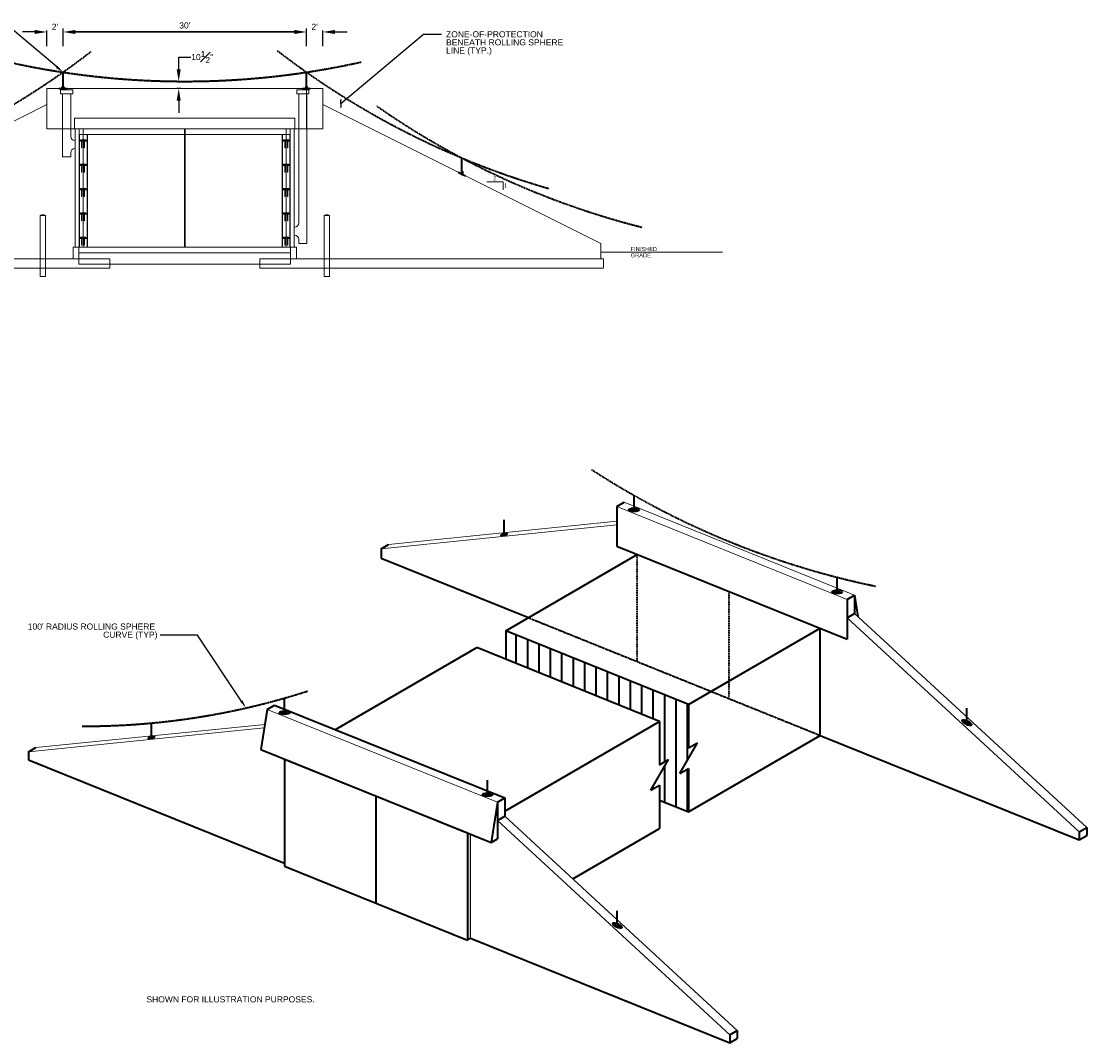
# Model space of a CAD drawing. Header units: inches. Extents: x 96 to 12395, y 835 to 21076.
# Tile 2 of 19: x 2565 to 4140, y 852 to 2363. Entities that reach past the tile are written whole.
import ezdxf
from ezdxf import colors
from ezdxf.entities.mleader import LeaderData, LeaderLine
from ezdxf.math import Vec2, Vec3

# ---------------------------------------------------------------- set-up
doc = ezdxf.new("R2010")
doc.units = ezdxf.units.IN
doc.header["$MEASUREMENT"] = 0
for name, pattern in [('DASHED', [0.75, 0.5, -0.25]), ('DASHED2', [0.375, 0.25, -0.125]), ('HIDDEN2', [0.1875, 0.125, -0.0625])]:
    doc.linetypes.add(name, pattern=pattern)
for name, color, linetype, lineweight in [('E-ANNO-TEXT', 7, 'Continuous', 18), ('E-LPS-RSM', 30, 'DASHED2', 18), ('S-201 Elevations [E-301 Reference]$0$E-Reference', 253, 'Continuous', 5)]:
    doc.layers.add(name, color=color, linetype=linetype, lineweight=lineweight)
for name, color, linetype, lineweight, true_color in [('E-LTNG-TERM', 7, 'Continuous', 35, 0x690000), ('G-ANNO-SYMB', 6, 'Continuous', 35, 0xff00ff), ('G-PLAN-OTLN', 6, 'Continuous', 35, 0xff00ff)]:
    doc.layers.add(name, color=color, linetype=linetype, lineweight=lineweight, true_color=true_color)
doc.styles.add('Notes_0', font='arial.ttf')
doc.styles.add("S-201 Elevations [E-301 Reference]$0$_1 4 1'-0", font='arial.ttf', dxfattribs={"height": 6})
doc.styles.get("Standard").update_dxf_attribs({"font": 'arial.ttf'})
doc.dimstyles.new('EAST', dxfattribs={"dimtxt": 9.8425, "dimasz": 9.8425, "dimexe": 4.92125, "dimexo": 4.92125, "dimgap": 4.92125, "dimtad": 1, "dimdec": 0, "dimzin": 11, "dimdsep": 46, "dimlunit": 3, "dimtxsty": 'Notes_0', "dimblk": 'TerminatorOpen_0.5', "dimcen": 0.09, "dimclrd": 1, "dimadec": 4, "dimazin": 3, "dimtfac": 1, "dimtdec": 0, "dimtofl": 0, "dimtmove": 0, "dimatfit": 1, "dimldrblk": 'TerminatorOpen_0.5', "dimfxl": 1, "dimfrac": 2, "dimtzin": 11, "dimlwd": 30, "dimarcsym": 0})
doc.dimstyles.get("Standard").update_dxf_attribs({"dimtxt": 0.18, "dimasz": 0.18, "dimexe": 0.18, "dimexo": 0.0625, "dimgap": 0.09, "dimtad": 0, "dimtih": 1, "dimtoh": 1, "dimdec": 4, "dimzin": 0, "dimdsep": 46, "dimtxsty": 'Standard', "dimcen": 0.09, "dimadec": 0, "dimazin": 0, "dimtfac": 1, "dimtdec": 4, "dimtofl": 0, "dimtmove": 0, "dimatfit": 3, "dimfxl": 1, "dimtolj": 1, "dimtzin": 0, "dimarcsym": 0})

# ---------------------------------------------------------------- blocks, each defined once
blk = doc.blocks.new('*D33')
at = {"layer": 'Defpoints', "color": 0, "transparency": 16777216}
for p in [(2986.5, 2346.8), (2626.5, 2322.9), (2986.5, 2322.9)]:
    blk.add_point(p, dxfattribs=at)
at = {"layer": 'E-ANNO-TEXT', "color": 0, "lineweight": -2, "transparency": 16777216}
for p, q in [((2626.5, 2327.8), (2626.5, 2351.8)), ((2986.5, 2327.8), (2986.5, 2351.8))]:
    blk.add_line(p, q, dxfattribs=at)
at = {"layer": 'E-ANNO-TEXT', "lineweight": 30, "transparency": 16777216}
blk.add_line((2644.5, 2346.8), (2968.5, 2346.8), dxfattribs=at)
at = {"layer": 'E-ANNO-TEXT', "transparency": 16777216}
for points in [[(2644.5, 2349.8), (2644.5, 2343.8), (2626.5, 2346.8)], [(2968.5, 2349.8), (2968.5, 2343.8), (2986.5, 2346.8)]]:
    blk.add_solid(points, dxfattribs=at)
at = {"layer": 'E-ANNO-TEXT', "color": 0, "transparency": 16777216, "insert": (2806.5, 2356.4), "char_height": 9, "width": 54.51, "attachment_point": 5, "style": 'Notes_0'}
blk.add_mtext("30'", dxfattribs=at)
blk = doc.blocks.new('TerminatorOpen_0.5')
at = {"color": 0, "linetype": 'ByBlock', "lineweight": -2}
for q in [(-1, 0.25), (-1, 0), (-1, -0.25)]:
    blk.add_line((0, 0), q, dxfattribs=at)
blk = doc.blocks.new('*D34')
at = {"layer": 'Defpoints', "color": 0, "transparency": 16777216}
for p in [(2797.5, 2273.7), (2806.5, 2273.7), (2806.5, 2263.3)]:
    blk.add_point(p, dxfattribs=at)
at = {"layer": 'E-ANNO-TEXT', "color": 0, "lineweight": -2, "transparency": 16777216}
for p, q in [((2797.5, 2291.7), (2797.5, 2309.7)), ((2797.5, 2309.7), (2815.5, 2309.7)), ((2800.5, 2273.7), (2794.5, 2273.7)), ((2800.5, 2263.3), (2794.5, 2263.3)), ((2797.5, 2245.3), (2797.5, 2227.3))]:
    blk.add_line(p, q, dxfattribs=at)
at = {"layer": 'E-ANNO-TEXT', "color": 0, "transparency": 16777216}
for points in [[(2794.5, 2291.7), (2800.5, 2291.7), (2797.5, 2273.7)], [(2794.5, 2245.3), (2800.5, 2245.3), (2797.5, 2263.3)]]:
    blk.add_solid(points, dxfattribs=at)
at = {"layer": 'E-ANNO-TEXT', "color": 0, "transparency": 16777216, "insert": (2832.2, 2309.7), "char_height": 9, "width": 42.172, "attachment_point": 5}
blk.add_mtext('\\A1;10{\\H1x;\\S1#2;}"', dxfattribs=at)
blk = doc.blocks.new('*D35')
at = {"layer": 'Defpoints', "color": 0, "transparency": 16777216}
for p in [(2626.5, 2346.8), (2602.5, 2324.7), (2626.5, 2324.7)]:
    blk.add_point(p, dxfattribs=at)
at = {"layer": 'E-ANNO-TEXT', "color": 0, "lineweight": -2, "transparency": 16777216}
for p, q in [((2602.5, 2325.7), (2602.5, 2348.8)), ((2626.5, 2325.7), (2626.5, 2348.8)), ((2584.5, 2346.8), (2566.5, 2346.8)), ((2644.5, 2346.8), (2662.5, 2346.8))]:
    blk.add_line(p, q, dxfattribs=at)
at = {"layer": 'E-ANNO-TEXT', "color": 0, "transparency": 16777216}
for points in [[(2584.5, 2349.8), (2584.5, 2343.8), (2602.5, 2346.8)], [(2644.5, 2349.8), (2644.5, 2343.8), (2626.5, 2346.8)]]:
    blk.add_solid(points, dxfattribs=at)
at = {"layer": 'E-ANNO-TEXT', "color": 0, "transparency": 16777216, "insert": (2614.5, 2354.4), "char_height": 9, "attachment_point": 5}
blk.add_mtext("\\A1;2'", dxfattribs=at)
blk = doc.blocks.new('*D36')
at = {"layer": 'Defpoints', "color": 0, "transparency": 16777216}
for p in [(3010.5, 2346.8), (2986.5, 2324.7), (3010.5, 2324.7)]:
    blk.add_point(p, dxfattribs=at)
at = {"layer": 'E-ANNO-TEXT', "color": 0, "lineweight": -2, "transparency": 16777216}
for p, q in [((2986.5, 2325.7), (2986.5, 2348.8)), ((3010.5, 2325.7), (3010.5, 2348.8)), ((2968.5, 2346.8), (2950.5, 2346.8)), ((3028.5, 2346.8), (3046.5, 2346.8))]:
    blk.add_line(p, q, dxfattribs=at)
at = {"layer": 'E-ANNO-TEXT', "color": 0, "transparency": 16777216}
for points in [[(2968.5, 2349.8), (2968.5, 2343.8), (2986.5, 2346.8)], [(3028.5, 2349.8), (3028.5, 2343.8), (3010.5, 2346.8)]]:
    blk.add_solid(points, dxfattribs=at)
at = {"layer": 'E-ANNO-TEXT', "color": 0, "transparency": 16777216, "insert": (2998.5, 2354.4), "char_height": 9, "attachment_point": 5}
blk.add_mtext("\\A1;2'", dxfattribs=at)
blk = doc.blocks.new('_Integral')
at = {"color": 0, "linetype": 'ByBlock', "lineweight": -2}
for centre, start, end in [((0.44, -0.09), 102, 168), ((-0.44, 0.09), 282, 348)]:
    blk.add_arc(centre, 0.454, start, end, dxfattribs=at)
blk = doc.blocks.new('S-201 Elevations [E-301 Reference]')
at = {"layer": 'S-201 Elevations [E-301 Reference]$0$E-Reference', "color": 9}
for p, q in [((413, 515.6, 0), (821, 515.6)), ((413, 515.6), (413, 455.6)), ((436.5, 507.6, 0), (436.5, 414.3, 0)), ((448.5, 507.6, 0), (448.5, 444.6, 0)), ((785.5, 507.6, 0), (785.5, 316.6, 0)), ((797.5, 507.6, 0), (797.5, 286.3, 0)), ((821, 515.6), (821, 455.6)), ((2, 286.1, 0), (413, 491.6, 0)), ((1232, 286.1, 0), (821, 491.6, 0)), ((454, 455.6, 0), (454, 471.6, 0)), ((454, 471.6, 0), (780, 471.6, 0)), ((780, 471.6, 0), (780, 455.6, 0)), ((413, 455.6), (821, 455.6)), ((467, 455.6, 0), (454, 455.6, 0)), ((455, 280.6), (455, 455.6, 0)), ((455, 455.6), (459.5, 455.6)), ((461, 455.6, 0), (773, 455.6, 0)), ((461, 280.6, 0), (461, 455.6, 0)), ((461, 447.6, 0), (773, 447.6, 0)), ((461.5, 280.6, 0), (461.5, 447.6, 0)), ((467, 455.6, 0), (467, 280.6, 0)), ((472.5, 280.6, 0), (472.5, 447.6, 0)), ((473, 280.6, 0), (473, 447.6, 0)), ((616.5, 455.6, 0), (616.5, 280.6, 0)), ((617.5, 455.6, 0), (617.5, 280.6, 0)), ((761, 280.6, 0), (761, 447.6, 0)), ((761.5, 280.6, 0), (761.5, 447.6, 0)), ((767, 455.6, 0), (767, 280.6, 0)), ((780, 455.6, 0), (767, 455.6, 0)), ((772.5, 280.6, 0), (772.5, 447.6, 0)), ((773, 280.6, 0), (773, 455.6, 0)), ((779, 455.6, 0), (779, 280.6, 0)), ((461.5, 438.6, 0), (472.5, 438.6, 0)), ((461.5, 437.6, 0), (472.5, 437.6, 0)), ((463, 439.6, 0), (471, 439.6, 0)), ((463, 438.6, 0), (463, 439.6, 0)), ((471, 438.6, 0), (463, 438.6, 0)), ((464.5, 437.6, 0), (464.5, 427.6, 0)), ((464.5, 427.6, 0), (465, 427.6, 0)), ((465, 427.6, 0), (465, 437.6, 0)), ((468.5, 437.6, 0), (468.5, 427.6, 0)), ((468.5, 427.6, 0), (469, 427.6, 0)), ((469, 427.6, 0), (469, 437.6, 0)), ((471, 439.6, 0), (471, 438.6, 0)), ((471, 438.6, 0), (471, 438.6, 0)), ((772.5, 438.6, 0), (761.5, 438.6, 0)), ((772.5, 437.6, 0), (761.5, 437.6, 0)), ((771, 439.6, 0), (763, 439.6, 0)), ((763, 439.6, 0), (763, 438.6, 0)), ((763, 438.6, 0), (763, 438.6, 0)), ((763, 438.6, 0), (771, 438.6, 0)), ((765, 427.6, 0), (765, 437.6, 0)), ((765.5, 427.6, 0), (765, 427.6, 0)), ((765.5, 437.6, 0), (765.5, 427.6, 0)), ((769, 427.6, 0), (769, 437.6, 0)), ((769.5, 427.6, 0), (769, 427.6, 0)), ((769.5, 437.6, 0), (769.5, 427.6, 0)), ((771, 438.6, 0), (771, 439.6, 0)), ((448.5, 414.3, 0), (436.5, 414.3, 0)), ((448.5, 414.3, 0), (448.5, 420.6, 0)), ((461.5, 402.6, 0), (472.5, 402.6, 0)), ((461.5, 401.6, 0), (472.5, 401.6, 0)), ((463, 403.6, 0), (471, 403.6, 0)), ((463, 402.6, 0), (463, 403.6, 0)), ((471, 402.6, 0), (463, 402.6, 0)), ((464.5, 401.6, 0), (464.5, 391.6, 0)), ((465, 391.6, 0), (465, 401.6, 0)), ((468.5, 401.6, 0), (468.5, 391.6, 0)), ((469, 391.6, 0), (469, 401.6, 0)), ((471, 403.6, 0), (471, 402.6, 0)), ((471, 402.6, 0), (471, 402.6, 0)), ((772.5, 402.6, 0), (761.5, 402.6, 0)), ((772.5, 401.6, 0), (761.5, 401.6, 0)), ((771, 403.6, 0), (763, 403.6, 0)), ((763, 403.6, 0), (763, 402.6, 0)), ((763, 402.6, 0), (763, 402.6, 0)), ((763, 402.6, 0), (771, 402.6, 0)), ((765, 391.6, 0), (765, 401.6, 0)), ((765.5, 401.6, 0), (765.5, 391.6, 0)), ((769, 391.6, 0), (769, 401.6, 0)), ((769.5, 401.6, 0), (769.5, 391.6, 0)), ((771, 402.6, 0), (771, 403.6, 0)), ((464.5, 391.6, 0), (465, 391.6, 0)), ((468.5, 391.6, 0), (469, 391.6, 0)), ((765.5, 391.6, 0), (765, 391.6, 0)), ((769.5, 391.6, 0), (769, 391.6, 0)), ((461.5, 366.6, 0), (472.5, 366.6, 0)), ((461.5, 365.6, 0), (472.5, 365.6, 0)), ((463, 367.6, 0), (471, 367.6, 0)), ((463, 366.6, 0), (463, 367.6, 0)), ((471, 366.6, 0), (463, 366.6, 0)), ((464.5, 365.6, 0), (464.5, 355.6, 0)), ((465, 355.6, 0), (465, 365.6, 0)), ((468.5, 365.6, 0), (468.5, 355.6, 0)), ((469, 355.6, 0), (469, 365.6, 0)), ((471, 367.6, 0), (471, 366.6, 0)), ((471, 366.6, 0), (471, 366.6, 0)), ((772.5, 366.6, 0), (761.5, 366.6, 0)), ((772.5, 365.6, 0), (761.5, 365.6, 0)), ((771, 367.6, 0), (763, 367.6, 0)), ((763, 367.6, 0), (763, 366.6, 0)), ((763, 366.6, 0), (763, 366.6, 0)), ((763, 366.6, 0), (771, 366.6, 0)), ((765, 355.6, 0), (765, 365.6, 0)), ((765.5, 365.6, 0), (765.5, 355.6, 0)), ((769, 355.6, 0), (769, 365.6, 0)), ((769.5, 365.6, 0), (769.5, 355.6, 0)), ((771, 366.6, 0), (771, 367.6, 0)), ((1087.6, 377.6), (1063.6, 377.6)), ((1087.6, 365.6), (1087.6, 377.6)), ((464.5, 355.6, 0), (465, 355.6, 0)), ((468.5, 355.6, 0), (469, 355.6, 0)), ((765.5, 355.6, 0), (765, 355.6, 0)), ((769.5, 355.6, 0), (769, 355.6, 0)), ((463, 331.6, 0), (471, 331.6, 0)), ((463, 330.6, 0), (463, 331.6, 0)), ((471, 331.6, 0), (471, 330.6, 0)), ((771, 331.6, 0), (763, 331.6, 0)), ((763, 331.6, 0), (763, 330.6, 0)), ((771, 330.6, 0), (771, 331.6, 0)), ((403, 327.6), (403, 237.6)), ((411, 327.6), (403, 327.6)), ((411, 327.6), (411, 237.6)), ((461.5, 330.6, 0), (472.5, 330.6, 0)), ((461.5, 329.6, 0), (472.5, 329.6, 0)), ((471, 330.6, 0), (463, 330.6, 0)), ((464.5, 329.6, 0), (464.5, 319.6, 0)), ((464.5, 319.6, 0), (465, 319.6, 0)), ((465, 319.6, 0), (465, 329.6, 0)), ((468.5, 329.6, 0), (468.5, 319.6, 0)), ((468.5, 319.6, 0), (469, 319.6, 0)), ((469, 319.6, 0), (469, 329.6, 0)), ((471, 330.6, 0), (471, 330.6, 0)), ((772.5, 330.6, 0), (761.5, 330.6, 0)), ((772.5, 329.6, 0), (761.5, 329.6, 0)), ((763, 330.6, 0), (763, 330.6, 0)), ((763, 330.6, 0), (771, 330.6, 0)), ((765, 319.6, 0), (765, 329.6, 0)), ((765.5, 319.6, 0), (765, 319.6, 0)), ((765.5, 329.6, 0), (765.5, 319.6, 0)), ((769, 319.6, 0), (769, 329.6, 0)), ((769.5, 319.6, 0), (769, 319.6, 0)), ((769.5, 329.6, 0), (769.5, 319.6, 0)), ((823, 327.6), (823, 237.6)), ((823, 327.6), (831, 327.6)), ((831, 327.6), (831, 237.6)), ((454.5, 310.6, 0), (455, 310.6, 0)), ((779.5, 310.6, 0), (779, 310.6, 0)), ((454.5, 298.6, 0), (455, 298.6, 0)), ((461.5, 294.6, 0), (472.5, 294.6, 0)), ((461.5, 293.6, 0), (472.5, 293.6, 0)), ((463, 295.6, 0), (471, 295.6, 0)), ((463, 294.6, 0), (463, 295.6, 0)), ((471, 294.6, 0), (463, 294.6, 0)), ((464.5, 293.6, 0), (464.5, 283.6, 0)), ((464.5, 283.6, 0), (465, 283.6, 0)), ((465, 283.6, 0), (465, 293.6, 0)), ((468.5, 293.6, 0), (468.5, 283.6, 0)), ((468.5, 283.6, 0), (469, 283.6, 0)), ((469, 283.6, 0), (469, 293.6, 0)), ((471, 295.6, 0), (471, 294.6, 0)), ((471, 294.6, 0), (471, 294.6, 0)), ((772.5, 294.6, 0), (761.5, 294.6, 0)), ((772.5, 293.6, 0), (761.5, 293.6, 0)), ((771, 295.6, 0), (763, 295.6, 0)), ((763, 295.6, 0), (763, 294.6, 0)), ((763, 294.6, 0), (763, 294.6, 0)), ((763, 294.6, 0), (771, 294.6, 0)), ((765, 283.6, 0), (765, 293.6, 0)), ((765.5, 283.6, 0), (765, 283.6, 0)), ((765.5, 293.6, 0), (765.5, 283.6, 0)), ((769, 283.6, 0), (769, 293.6, 0)), ((769.5, 283.6, 0), (769, 283.6, 0)), ((769.5, 293.6, 0), (769.5, 283.6, 0)), ((771, 294.6, 0), (771, 295.6, 0)), ((779.5, 298.6, 0), (779, 298.6, 0)), ((785.5, 286.4, 0), (785.5, 292.6, 0)), ((785.5, 286.4, 0), (797.5, 286.3, 0)), ((1232, 263.6, 0), (1232, 286.1, 0)), ((460.5, 280.6), (452, 280.6)), ((452, 280.6), (452, 263.6)), ((460.5, 280.6, 0), (460.5, 255.8, 0)), ((460.5, 280.6, 0), (773.5, 280.6, 0)), ((460.5, 272.6, 0), (773.5, 272.6, 0)), ((773.5, 280.6, 0), (773.5, 255.6, 0)), ((773.5, 280.6), (775, 280.6)), ((773.5, 280.6), (782, 280.6)), ((782, 280.6), (782, 263.6)), ((1232, 273.6), (1412.1, 273.6)), ((460.5, 263.6, 0), (-2, 263.6, 0)), ((460.5, 263.6), (506, 263.6)), ((460.5, 255.6), (773.5, 255.6)), ((506, 263.6), (506, 255.6)), ((506, 249.6), (506, 255.6)), ((728, 263.6), (728, 255.6)), ((773.5, 263.6), (728, 263.6)), ((728, 249.6), (728, 255.6)), ((773.5, 263.6, 0), (1236, 263.6, 0)), ((1236, 263.6, 0), (1236, 249.6, 0)), ((506, 249.6), (-2, 249.6, 0)), ((411, 237.6), (403, 237.6)), ((728, 249.6, 0), (1236, 249.6, 0)), ((823, 237.6), (831, 237.6))]:
    blk.add_line(p, q, dxfattribs=at)
for centre, start, end in [((454.5, 444.6, 0), 180, 270), ((779.5, 292.6, 0), 0, 90)]:
    blk.add_arc(centre, 6, start, end, dxfattribs=at)
at = {"layer": 'S-201 Elevations [E-301 Reference]$0$E-Reference', "color": 9, "extrusion": (0, 0, -1)}
for centre, start, end in [((-454.5, 420.6, 0), 0, 90), ((-779.5, 316.6, 0), 180, 270)]:
    blk.add_arc(centre, 6, start, end, dxfattribs=at)
at = {"layer": 'S-201 Elevations [E-301 Reference]$0$E-Reference', "color": 9}
for points in [[(411, 327.6), (407, 329.4), (403, 327.6)], [(823, 327.6), (827, 329.4), (831, 327.6)]]:
    blk.add_open_spline(points, degree=2, dxfattribs=at)
for points in [[(451.5, 513.6, 0), (433.5, 513.6, 0), (433.5, 507.6, 0), (451.5, 507.6, 0)], [(782.5, 513.6, 0), (800.5, 513.6, 0), (800.5, 507.6, 0), (782.5, 507.6, 0)]]:
    blk.add_3dface(points, dxfattribs=at)
at = {"layer": 'S-201 Elevations [E-301 Reference]$0$E-Reference', "color": 9, "style": "S-201 Elevations [E-301 Reference]$0$_1 4 1'-0"}
for s, p in [('2', (1073.1, 379.7)), ('1', (1089.1, 369.2)), ('GRADE', (1276.4, 265.8)), ('FINISHED', (1276.2, 275))]:
    blk.add_text(s, height=6, dxfattribs=at).set_placement(p)

msp = doc.modelspace()

# ---------------------------------------------------------------- hatches: boundary and pattern name
at = {"layer": 'E-LTNG-TERM'}
h = msp.add_hatch(color=7, dxfattribs=at)
h.dxf.hatch_style = 1
h.paths.add_polyline_path([(2626.48036, 2266.82872), (2624.44613, 2263.30533), (2628.51459, 2263.30533)])
h = msp.add_hatch(color=7, dxfattribs=at)
h.dxf.hatch_style = 1
h.paths.add_polyline_path([(2986.48036, 2266.82872), (2984.44613, 2263.30533), (2988.51459, 2263.30533)])
h = msp.add_hatch(color=7, dxfattribs=at)
h.dxf.hatch_style = 1
h.paths.add_polyline_path([(3217.5576, 2139.70598), (3214.16133, 2137.46595), (3217.79938, 2135.64471)])
h = msp.add_hatch(color=7, dxfattribs=at)
h.dxf.hatch_style = 1
edge = h.paths.add_edge_path()
edge.add_ellipse((3470.65559, 1639.95363), major_axis=(1.89137, 0.0198), ratio=0.3366627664, start_angle=141.57870446, end_angle=296.42478784)
edge.add_line((3471.50326, 1639.39222), (3469.16963, 1640.33381))
edge = h.paths.add_edge_path()
edge.add_ellipse((3470.65559, 1639.95363), major_axis=(1.89137, 0.0198), ratio=0.3366627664, start_angle=89.79804024, end_angle=141.57870446)
edge.add_line((3469.16963, 1640.33381), (3471.50326, 1639.39222))
edge.add_ellipse((3470.65559, 1639.95363), major_axis=(1.89137, 0.0198), ratio=0.3366627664, start_angle=296.42478784, end_angle=337.76542141)
edge.add_arc((3472.86108, 1650.30796), 10.58662, 257.97562755, 267.55171695, ccw=False)
edge.add_line((3470.65559, 1639.95363), (3470.65559, 1640.59044))
edge = h.paths.add_edge_path()
edge.add_ellipse((3470.65559, 1639.95363), major_axis=(1.89137, 0.0198), ratio=0.3366627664, start_angle=337.76542141, end_angle=449.79804024)
edge.add_line((3470.65559, 1640.59044), (3470.65559, 1639.95363))
edge.add_arc((3472.86108, 1650.30796), 10.58662, 257.97562755, 267.55171695)
h = msp.add_hatch(color=7, dxfattribs=at)
h.dxf.hatch_style = 1
edge = h.paths.add_edge_path()
edge.add_ellipse((3278.55803, 1603.52456), major_axis=(1.13797, 0.28882), ratio=0.3366627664, start_angle=0, end_angle=360)
h = msp.add_hatch(color=7, dxfattribs=at)
h.dxf.hatch_style = 1
edge = h.paths.add_edge_path()
edge.add_ellipse((3771.06996, 1518.73892), major_axis=(1.89137, 0.0198), ratio=0.3366627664, start_angle=89.79804024, end_angle=360)
edge.add_ellipse((3771.06996, 1518.73892), major_axis=(1.89137, 0.0198), ratio=0.3366627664, start_angle=0, end_angle=89.79804024)
h = msp.add_hatch(color=7, dxfattribs=at)
h.dxf.hatch_style = 1
edge = h.paths.add_edge_path()
edge.add_ellipse((2953.77688, 1339.99433), major_axis=(1.89137, 0.0198), ratio=0.3366627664, start_angle=141.57870446, end_angle=296.42478784)
edge.add_line((2954.62455, 1339.43292), (2952.29092, 1340.37452))
edge = h.paths.add_edge_path()
edge.add_ellipse((2953.77688, 1339.99433), major_axis=(1.89137, 0.0198), ratio=0.3366627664, start_angle=89.79804024, end_angle=141.57870446)
edge.add_line((2952.29092, 1340.37452), (2954.62455, 1339.43292))
edge.add_ellipse((2953.77688, 1339.99433), major_axis=(1.89137, 0.0198), ratio=0.3366627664, start_angle=296.42478784, end_angle=337.76542141)
edge.add_arc((2955.98237, 1350.34867), 10.58662, 257.97562755, 267.55171695, ccw=False)
edge.add_line((2953.77688, 1339.99433), (2953.77688, 1340.63115))
edge = h.paths.add_edge_path()
edge.add_ellipse((2953.77688, 1339.99433), major_axis=(1.89137, 0.0198), ratio=0.3366627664, start_angle=337.76542141, end_angle=449.79804024)
edge.add_line((2953.77688, 1340.63115), (2953.77688, 1339.99433))
edge.add_arc((2955.98237, 1350.34867), 10.58662, 257.97562755, 267.55171695)
h = msp.add_hatch(color=7, dxfattribs=at)
h.dxf.hatch_style = 1
edge = h.paths.add_edge_path()
edge.add_ellipse((3962.78967, 1325.25669), major_axis=(1.67756, -0.87376), ratio=0.3366627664, start_angle=0, end_angle=360)
h = msp.add_hatch(color=7, dxfattribs=at)
h.dxf.hatch_style = 1
edge = h.paths.add_edge_path()
edge.add_ellipse((2757.36584, 1303.12601), major_axis=(1.13797, 0.28882), ratio=0.3366627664, start_angle=0, end_angle=360)
h = msp.add_hatch(color=7, dxfattribs=at)
h.dxf.hatch_style = 1
edge = h.paths.add_edge_path()
edge.add_ellipse((3254.19125, 1218.77963), major_axis=(1.89137, 0.0198), ratio=0.3366627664, start_angle=89.79804024, end_angle=360)
edge.add_ellipse((3254.19125, 1218.77963), major_axis=(1.89137, 0.0198), ratio=0.3366627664, start_angle=0, end_angle=89.79804024)
h = msp.add_hatch(color=7, dxfattribs=at)
h.dxf.hatch_style = 1
edge = h.paths.add_edge_path()
edge.add_ellipse((3445.91096, 1025.29739), major_axis=(1.67756, -0.87376), ratio=0.3366627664, start_angle=0, end_angle=360)
at = {"layer": 'G-PLAN-OTLN', "transparency": 33554559}
h = msp.add_hatch(dxfattribs=at)
h.set_pattern_fill('ANSI31', color=9, scale=135, angle=45)
h.set_pattern_definition([(90, (1271.608, -189.81), (-16.875, 0), [])])
h.paths.add_polyline_path([(3281.18183, 1461.24789), (3281.18183, 1419.07899), (3508.54092, 1327.16496), (3508.54092, 1263.07872), (3521.47115, 1270.5825), (3495.6107, 1225.32582), (3508.54092, 1232.82959), (3508.54092, 1210.87901), (3551.36954, 1193.59801), (3551.36954, 1257.68425), (3538.43932, 1250.18047), (3564.29977, 1295.43715), (3551.36954, 1287.93338), (3551.36954, 1352.01961)])
at = {"layer": 'G-PLAN-OTLN', "transparency": 33554457}
h = msp.add_hatch(color=9, dxfattribs=at)
h.dxf.hatch_style = 1
h.paths.add_polyline_path([(3229.02955, 1160.37764), (3224.37983, 1162.25376), (3224.37983, 1003.83666), (3229.02955, 1006.53502)])

# ---------------------------------------------------------------- linework, layer by layer
at = {"layer": 'E-LPS-RSM', "color": 7}
msp.add_line((2986.48036, 2263.30533, 0), (2986.48036, 2202.84198, 0), dxfattribs=at)
at = {"layer": 'E-LTNG-TERM', "color": 7}
for p, q in [((2626.48036, 2263.30533, 0), (2626.48036, 2287.30533, 0)), ((2986.48036, 2263.30533, 0), (2986.48036, 2287.30533, 0)), ((2620.48036, 2263.30533, 0), (2632.48036, 2263.30533, 0)), ((2980.48036, 2263.30533, 0), (2992.48036, 2263.30533, 0)), ((3215.98036, 2136.55533, -0.00002), (3215.98036, 2160.55533, -0.00002)), ((3210.61779, 2139.24658, -0.00002), (3221.34293, 2133.86407, -0.00002)), ((3470.65559, 1639.95363), (3470.65559, 1661.55363)), ((3278.55803, 1603.52456), (3278.55803, 1625.12456)), ((3771.06996, 1518.73892), (3771.06996, 1540.33892)), ((2953.77688, 1339.99433), (2953.77688, 1361.59433)), ((3962.78967, 1325.25669), (3962.78967, 1346.85669)), ((2757.36584, 1303.12601), (2757.36584, 1324.72601)), ((3254.19125, 1218.77963), (3254.19125, 1240.37963)), ((3445.91096, 1025.29739), (3445.91096, 1046.89739))]:
    msp.add_line(p, q, dxfattribs=at)
for points, elevation in [([(2624.44613, 2263.30533), (2628.51459, 2263.30533), (2626.48036, 2266.82872)], 0), ([(2984.44613, 2263.30533), (2988.51459, 2263.30533), (2986.48036, 2266.82872)], 0), ([(3214.16133, 2137.46595), (3217.79938, 2135.64471), (3217.5576, 2139.70598)], -0.00002)]:
    msp.add_lwpolyline(points, close=True, dxfattribs=dict(at, elevation=elevation))
for centre, major_axis in [((3470.65559, 1639.95363), (7.56546, 0.07921)), ((3470.65559, 1639.95363), (3.78273, 0.03961)), ((3470.65559, 1639.95363), (1.89137, 0.0198)), ((3278.55803, 1603.52456), (4.55186, 1.15529)), ((3278.55803, 1603.52456), (2.27593, 0.57764)), ((3278.55803, 1603.52456), (1.13797, 0.28882)), ((3771.06996, 1518.73892), (7.56546, 0.07921)), ((3771.06996, 1518.73892), (3.78273, 0.03961)), ((3771.06996, 1518.73892), (1.89137, 0.0198)), ((2953.77688, 1339.99433), (7.56546, 0.07921)), ((2953.77688, 1339.99433), (3.78273, 0.03961)), ((2953.77688, 1339.99433), (1.89137, 0.0198)), ((3962.78967, 1325.25669), (6.71023, -3.49504)), ((3962.78967, 1325.25669), (3.35512, -1.74752)), ((3962.78967, 1325.25669), (1.67756, -0.87376)), ((2757.36584, 1303.12601), (4.55186, 1.15529)), ((2757.36584, 1303.12601), (2.27593, 0.57764)), ((2757.36584, 1303.12601), (1.13797, 0.28882)), ((3254.19125, 1218.77963), (7.56546, 0.07921)), ((3254.19125, 1218.77963), (3.78273, 0.03961)), ((3254.19125, 1218.77963), (1.89137, 0.0198)), ((3445.91096, 1025.29739), (6.71023, -3.49504)), ((3445.91096, 1025.29739), (3.35512, -1.74752)), ((3445.91096, 1025.29739), (1.67756, -0.87376))]:
    msp.add_ellipse(centre, major_axis=major_axis, ratio=0.3366627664, dxfattribs=at)
at = {"layer": 'G-ANNO-SYMB', "color": 9}
msp.add_line((2939.17454, 1351.25092), (3279.67776, 1213.8607), dxfattribs=at)
at = {"layer": 'G-ANNO-SYMB', "color": 7, "linetype": 'DASHED'}
for centre, radius, start, end in [((1935.05578, 3268.08668, -0.00002), 1200, 287.7403827, 307.6421895), ((3677.90494, 3268.08667, 0), 1200, 232.23799161, 253.85021737), ((2806.48036, 3473.72853, 0), 1200, 257.46562323, 282.57906652), ((3777.05954, 3221.30514, 0), 1200, 235.09720178, 255.79668741), ((4077.92899, 2733.72352), 1232.20505, 237.05714034, 258.28858595), ((2657.17895, 2400.06902), 1080, 269.87302002, 287.82202537)]:
    msp.add_arc(centre, radius, start, end, dxfattribs=at)
at = {"layer": 'G-PLAN-OTLN', "color": 9}
for p, q in [((3445.14746, 1644.88128), (3456.05325, 1651.21022)), ((3445.14746, 1644.88128), (3445.14746, 1586.2704)), ((3096.75526, 1582.40309), (3096.75526, 1568.42216)), ((3445.14746, 1586.2704), (3785.65069, 1448.88017)), ((3096.75526, 1568.42216), (3314.48028, 1480.57192)), ((3281.18183, 1461.24789), (3475.50731, 1574.02045)), ((3785.65069, 1507.49105), (3796.55647, 1513.81999)), ((3796.55647, 1513.81999), (3796.55647, 1486.81999)), ((3796.55647, 1513.81999), (3801.56464, 1482.19971)), ((3785.65069, 1507.49105), (3785.65069, 1448.6704)), ((3785.65069, 1480.49105), (3796.56943, 1486.82751)), ((3551.36954, 1352.01961), (3745.90826, 1464.91592)), ((3745.90826, 1306.49432), (3745.90826, 1464.91592)), ((3281.18183, 1461.24789), (3281.18183, 1419.07899)), ((3551.36954, 1352.01961), (3281.18183, 1461.24789)), ((3029.1092, 1314.96303), (3238.35321, 1436.39323)), ((3508.54092, 1327.16496), (3238.35321, 1436.39323)), ((2928.26875, 1344.92199), (2918.92774, 1285.50114)), ((2928.26875, 1344.92199), (2939.17454, 1351.25092)), ((3551.36954, 1352.01961), (3551.36954, 1287.93338)), ((3279.67776, 1194.34921), (3508.54092, 1327.16496)), ((3508.54092, 1327.16496), (3508.54092, 1263.07872)), ((3538.43932, 1250.18047), (3564.29977, 1295.43715)), ((3551.36954, 1193.59801), (3745.90826, 1306.49432)), ((3551.36954, 1287.93338), (3564.29977, 1295.43715)), ((3745.90826, 1306.49432), (4129.02287, 1151.91075)), ((2575.56308, 1282.00453), (2575.56308, 1270.2219)), ((2918.92774, 1285.50114), (3259.43097, 1148.11091)), ((2575.56308, 1270.2219), (2953.97889, 1117.53426)), ((2953.97889, 1271.35829), (3224.37983, 1162.25376)), ((2953.97889, 1271.35829), (2953.97889, 1112.9412)), ((3495.6107, 1225.32582), (3521.47115, 1270.5825)), ((3508.54092, 1263.07872), (3521.47115, 1270.5825)), ((3538.43932, 1250.18047), (3551.36954, 1257.68425)), ((3551.36954, 1257.68425), (3551.36954, 1193.59801)), ((3495.6107, 1225.32582), (3508.54092, 1232.82959)), ((3508.54092, 1232.82959), (3508.54092, 1168.74336)), ((3089.17936, 1216.80603), (3089.17936, 1058.38893)), ((3268.77198, 1207.53176), (3279.67776, 1213.8607)), ((3279.67776, 1213.8607), (3279.67776, 1186.8607)), ((3268.77198, 1207.53176), (3259.43097, 1148.11091)), ((3268.77198, 1207.53176), (3268.75902, 1180.52424)), ((3508.54092, 1210.87901), (3551.36954, 1193.59801)), ((3268.75902, 1180.52424), (3279.67776, 1186.8607)), ((3268.75902, 1180.52424), (3268.75902, 1153.52424)), ((3380.10708, 1094.20958), (3508.54092, 1168.74336)), ((4129.02287, 1163.69338), (4139.94162, 1170.02984)), ((4139.94162, 1170.02984), (4139.94162, 1158.2472)), ((3224.37983, 1162.25376), (3224.37983, 1003.83666)), ((3259.43097, 1148.11091), (3268.75902, 1153.52424)), ((4129.02287, 1163.69338), (4129.02287, 1151.91075)), ((4129.02287, 1151.91075), (4139.94162, 1158.2472)), ((2953.97889, 1112.9412), (3224.37983, 1003.83666)), ((3224.37983, 1003.83666), (3229.02955, 1006.53502)), ((3229.02955, 1006.53502), (3612.14416, 851.95145)), ((3612.14416, 863.73409), (3623.06291, 870.07054)), ((3623.06291, 870.07054), (3623.06291, 858.28791)), ((3612.14416, 863.73409), (3612.14416, 851.95145)), ((3612.14416, 851.95145), (3623.06291, 858.28791))]:
    msp.add_line(p, q, dxfattribs=at)
at = {"layer": 'G-PLAN-OTLN', "color": 9, "lineweight": 9}
for p, q in [((3445.14746, 1644.88128), (3785.65069, 1507.49105)), ((3456.05325, 1651.21022), (3796.55647, 1513.81999)), ((3445.14746, 1623.09951), (3107.65512, 1588.72858)), ((3445.14746, 1617.88128), (3096.75526, 1582.40309)), ((3796.55647, 1486.81999), (4139.94162, 1170.02984)), ((3785.63773, 1480.48353), (4129.02287, 1163.69338)), ((2928.26875, 1344.92199), (3268.77198, 1207.53176)), ((2923.95527, 1317.48273), (2575.56308, 1282.00453)), ((2924.78893, 1322.78586), (2586.46294, 1288.33003)), ((3279.67776, 1186.8607), (3623.06291, 870.07054)), ((3268.75902, 1180.52424), (3612.14416, 863.73409)), ((3229.02955, 1160.37764), (3229.02955, 1006.53502))]:
    msp.add_line(p, q, dxfattribs=at)
at = {"layer": 'G-PLAN-OTLN', "color": 9, "linetype": 'Continuous'}
for p, q in [((3096.75526, 1582.40309), (3107.65512, 1588.72858)), ((2575.56308, 1282.00453), (2586.46294, 1288.33003))]:
    msp.add_line(p, q, dxfattribs=at)
at = {"layer": 'G-PLAN-OTLN', "color": 9, "linetype": 'HIDDEN2'}
for p, q in [((3475.50731, 1415.59885), (3475.50731, 1574.02045)), ((3610.70779, 1519.46818), (3610.70779, 1361.04658)), ((3314.48028, 1480.57192), (3475.50731, 1415.59885)), ((3475.50731, 1415.59885), (3745.90826, 1306.49432))]:
    msp.add_line(p, q, dxfattribs=at)

# ---------------------------------------------------------------- block references
at = {"layer": 'G-ANNO-SYMB', "color": 7}
msp.add_blockref('S-201 Elevations [E-301 Reference]', (2189.43392, 1747.70097, 0.00001), dxfattribs=at)

# ---------------------------------------------------------------- texts
at = {"layer": 'E-ANNO-TEXT', "color": 7, "char_height": 9, "attachment_point": 1, "line_spacing_factor": 0.8}
for s, width, heights, insert in [('\\A1;ZONE-OF-PROTECTION BENEATH ROLLING SPHERE LINE (TYP.)', 200.2609989, [66.78621], (3192.73977, 2347.93368)), ("\\A1;\\pxqr;100' RADIUS ROLLING SPHERE  CURVE (TYP)", 198.3240631, [49.22982], (2567.81382, 1471.94028))]:
    msp.add_mtext_dynamic_manual_height_columns(s, width=width, gutter_width=48, heights=heights, dxfattribs=dict(at, insert=insert))
at = {"layer": 'E-ANNO-TEXT', "color": 7, "insert": (2749.77839, 920.53892), "char_height": 9, "attachment_point": 1}
msp.add_mtext_dynamic_manual_height_columns('SHOWN FOR ILLUSTRATION PURPOSES.', width=620.3569226, gutter_width=48, heights=[0], dxfattribs=at)

# ---------------------------------------------------------------- dimensions: what is measured, and where the dimension line sits
at = {"layer": 'E-ANNO-TEXT', "color": 7}
for base, p1, p2, dimstyle, override, picture, middle in [((2626.48036, 2346.84218), (2602.48036, 2324.67319), (2626.48036, 2324.67319), 'Standard', {"dimtxt": 9, "dimasz": 18, "dimexe": 2, "dimexo": 1, "dimgap": 3, "dimtad": 3, "dimtih": 0, "dimtoh": 0, "dimlunit": 3, "dimfxlon": 0}, '*D35', (2614.48036, 2354.36059)), ((2986.48036, 2346.84218), (2626.48036, 2322.89375), (2986.48036, 2322.89375), 'EAST', {"dimtxt": 9, "dimasz": 18, "dimrnd": 0, "dimzin": 8, "dimsah": 1, "dimclrd": 256}, '*D33', (2806.48036, 2356.36165)), ((3010.48036, 2346.84218), (2986.48036, 2324.67319), (3010.48036, 2324.67319), 'Standard', {"dimtxt": 9, "dimasz": 18, "dimexe": 2, "dimexo": 1, "dimgap": 3, "dimtad": 3, "dimtih": 0, "dimtoh": 0, "dimlunit": 3, "dimfxlon": 0}, '*D36', (2998.48036, 2354.36059))]:
    dim = msp.add_linear_dim(base=base, p1=p1, p2=p2, dimstyle=dimstyle, override=override, dxfattribs=at)
    dim.commit()
    dim.dimension.update_dxf_attribs({"geometry": picture, "text_midpoint": middle})
dim = msp.add_linear_dim(base=(2797.48036, 2273.72853, 0), p1=(2806.48036, 2263.30533, 0), p2=(2806.48036, 2273.72853, 0), angle=90, dimstyle='Standard', override={"dimtxt": 9, "dimasz": 18, "dimexe": 3, "dimexo": 3, "dimgap": 2, "dimdec": 1, "dimlunit": 4, "dimfxl": 3, "dimfxlon": 1, "dimfrac": 1}, dxfattribs=at)
dim.commit()
dim.dimension.update_dxf_attribs({"geometry": '*D34', "text_midpoint": (2832.16419, 2309.72853, 0), "dimtype": 160})

# ---------------------------------------------------------------- leaders
ml = msp.add_multileader_mtext('Standard', dxfattribs=at)
ml.set_content('', color=7)
ml.set_leader_properties()
ml.build(insert=Vec2(0, 0))
ml.multileader.update_dxf_attribs({"dogleg_length": 0.36, "arrow_head_size": 12, "scale": 48})
ctx = ml.context
ctx.base_point, ctx.scale, ctx.char_height, ctx.arrow_head_size, ctx.landing_gap_size, ctx.plane_origin = Vec3(2506.28988, 2358.25584), 48, 8.64, 12, 4.32, Vec3(2076.99643, 2323.32719)
ctx.text_align_type = 2
notes = []
notes.append((ctx, [(1, (1, 1, 0), (2542.25612, 2358.25584), (-1, 0), 27.32624, [(0, [(2626.48036, 2287.30533)], 0, [])])]))
ctx.mtext.insert, ctx.mtext.alignment, ctx.mtext.flow_direction = Vec3(2510.60988, 2362.57584), 3, 5
ml = msp.add_multileader_mtext('Standard', dxfattribs=at)
ml.set_content('', color=7)
ml.set_leader_properties()
ml.set_arrow_properties(name='INTEGRAL')
ml.build(insert=Vec2(0, 0))
ml.multileader.update_dxf_attribs({"dogleg_length": 0.36, "arrow_head_size": 12, "scale": 48})
ctx = ml.context
ctx.base_point, ctx.scale, ctx.char_height, ctx.arrow_head_size, ctx.landing_gap_size, ctx.plane_origin = Vec3(3185.80885, 2343.30753), 48, 8.64, 12, 4.32, Vec3(2862.32184, 2357.2626)
notes.append((ctx, [(0, (1, 1, 0), (3159.23108, 2343.30753), (1, 0), 26.57777, [(0, [(3037.17625, 2240.81252)], 0, [])])]))
ctx.mtext.insert, ctx.mtext.flow_direction = Vec3(3190.12885, 2347.62753), 5
ml = msp.add_multileader_mtext('Standard', dxfattribs=at)
ml.set_content('', color=7)
ml.set_leader_properties()
ml.build(insert=Vec2(0, 0))
ml.multileader.update_dxf_attribs({"dogleg_length": 0.36, "arrow_head_size": 12, "scale": 48})
ctx = ml.context
ctx.base_point, ctx.scale, ctx.char_height, ctx.arrow_head_size, ctx.landing_gap_size, ctx.plane_origin = Vec3(2761.48197, 1454.82514), 48, 8.64, 12, 4.32, Vec3(2406.26591, 1488.82821)
ctx.text_align_type = 2
notes.append((ctx, [(1, (1, 1, 0), (2825.13241, 1454.82514), (-1, 0), 55.01044, [(0, [(2896.69095, 1347.48297)], 0, [])])]))
ctx.mtext.insert, ctx.mtext.alignment, ctx.mtext.flow_direction = Vec3(2765.80197, 1459.14514), 3, 5
for ctx, leaders in notes:
    for number, flags, end, landing, length, lines in leaders:
        leader = LeaderData()
        leader.index, (leader.has_last_leader_line, leader.has_dogleg_vector, leader.attachment_direction) = number, flags
        leader.last_leader_point, leader.dogleg_vector, leader.dogleg_length = Vec3(end), Vec3(landing), length
        for number, points, colour, breaks in lines:
            line = LeaderLine()
            line.index, line.vertices, line.color, line.breaks = number, Vec3.list(points), colors.encode_raw_color(colour), breaks
            leader.lines.append(line)
        ctx.leaders.append(leader)

doc.saveas('drawing.dxf')
